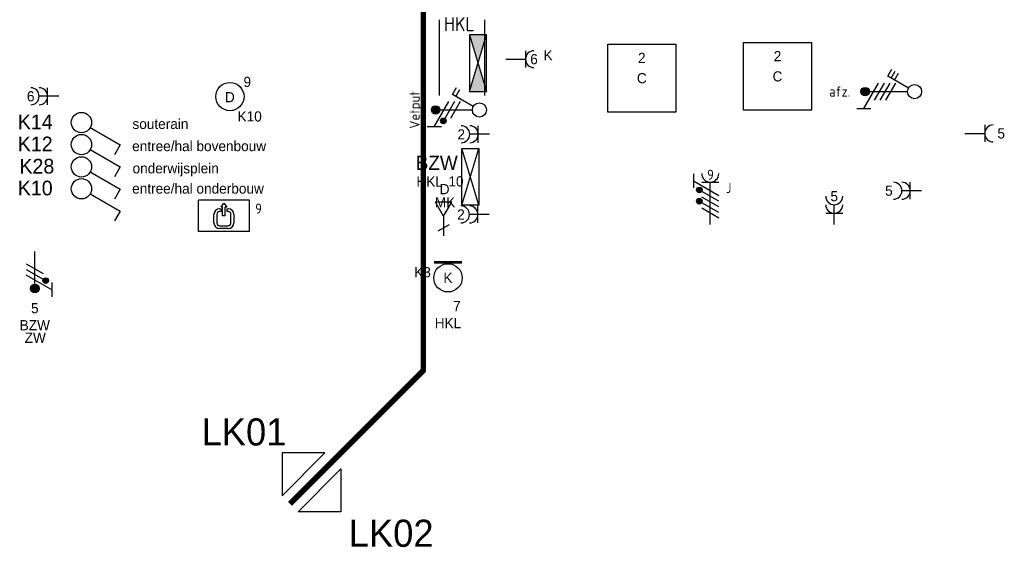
# Model space of a CAD drawing. Header units: millimetres. Extents: x -4918 to 66616, y -2793 to 36146.
# Tile 5 of 25: x 8118 to 16823, y -2793 to 1871. Entities that reach past the tile are written whole.
import ezdxf
from ezdxf.enums import TextEntityAlignment as Align

# ---------------------------------------------------------------- set-up
doc = ezdxf.new("R2010")
doc.units = ezdxf.units.MM
doc.header["$LTSCALE"] = 100
doc.linetypes.add('DIVIDE', pattern=[1.25, 0.5, -0.25, 0, -0.25, 0, -0.25])
for name, color, linetype in [('00-xref-00', 7, 'Continuous'), ('EL6112--', 3, 'Continuous'), ('EL6131--', 3, 'Continuous'), ('EL6211--', 3, 'Continuous'), ('EL6221--', 3, 'Continuous'), ('EL6222--', 3, 'Continuous'), ('EL6311--', 3, 'Continuous'), ('EL6350--', 3, 'Continuous'), ('EM6131--', 1, 'Continuous')]:
    doc.layers.add(name, color=color, linetype=linetype)
doc.styles.add('BURO-018', font='BUROFONT.shx', dxfattribs={"height": 90})
doc.styles.add('BURO-025', font='BUROFONT.shx', dxfattribs={"height": 125})
doc.styles.add('STABICAD-012', font='ISOCP.SHX', dxfattribs={"height": 1.2})
doc.styles.add('STABICAD-018', font='ISOCP.SHX', dxfattribs={"height": 1.8})
doc.styles.add('STABICAD-025', font='ISOCP.SHX', dxfattribs={"height": 2.5})

# ---------------------------------------------------------------- blocks, each defined once
blk = doc.blocks.new('*U60')
at = {"color": 0, "ltscale": 10}
for p, q in [((0, 200, -2730), (669.4, 200, -2730)), ((0, -200, -2730), (669.4, -200, -2730))]:
    blk.add_line(p, q, dxfattribs=at)
at = {"layer": 'EM6131--', "color": 1, "style": 'BURO-018'}
blk.add_attdef('POSNR', text='', height=90, dxfattribs=at).set_placement((0, 0), align=Align.MIDDLE)
blk = doc.blocks.new('E00162')
at = {"color": 0, "linetype": 'Continuous'}
for p, q in [((-4.5, 1), (-4.5, 6.5)), ((4.5, 6.5), (-4.5, 6.5)), ((-0.5, 5.25), (0, 6)), ((-0.25, 5.25), (-0.5, 5.25)), ((-0.25, 3.75), (-0.25, 5.25)), ((0, 6), (0.5, 5.25)), ((0.25, 3.75), (0.25, 5.25)), ((0.5, 5.25), (0.25, 5.25)), ((4.5, 1), (4.5, 6.5)), ((-1.75, 2.5), (-1.75, 4)), ((-1.25, 4), (-1.25, 2.5)), ((-0.75, 5), (-0.5, 5)), ((-0.5, 4.5), (-0.75, 4.5)), ((-0.5, 5), (-0.5, 4.5)), ((0.25, 3.75), (-0.25, 3.75)), ((0.5, 5), (0.5, 4.5)), ((0.5, 5), (0.75, 5)), ((0.75, 4.5), (0.5, 4.5)), ((1.25, 2.5), (1.25, 4)), ((1.75, 4), (1.75, 2.5)), ((-0.75, 2), (0.75, 2)), ((4.5, 1), (-4.5, 1)), ((0.75, 1.5), (-0.75, 1.5))]:
    blk.add_line(p, q, dxfattribs=at)
for centre, radius, start, end in [((-0.75, 4), 1, 90, 180), ((-0.75, 4), 0.5, 90, 180), ((0.75, 4), 1, 0, 90), ((0.75, 4), 0.5, 0, 90), ((-0.75, 2.5), 1, 180, 270), ((-0.75, 2.5), 0.5, 180, 270), ((0.75, 2.5), 0.5, 270, 0), ((0.75, 2.5), 1, 270, 0)]:
    blk.add_arc(centre, radius, start, end, dxfattribs=at)
at = {"color": 0, "linetype": 'Continuous', "style": 'STABICAD-018'}
for tag, p in [('PANEL', (0, 16.17)), ('CIRCUIT', (0, 13.17)), ('SUBCIRCUIT', (4.5, 13.17)), ('LIGHTFIXTURECODE', (0, 9))]:
    blk.add_attdef(tag, text='', height=1.8, dxfattribs=at).set_placement(p, align=Align.MIDDLE)
blk = doc.blocks.new('1114A1')
at = {"color": 0, "linetype": 'Continuous'}
for p, q in [((0.62, 3.33), (2.74, 7)), ((2.74, 7), (3.95, 6.3))]:
    blk.add_line(p, q, dxfattribs=at)
blk.add_circle((0, 2.25), 1.25, dxfattribs=at)
at = {"color": 0, "linetype": 'Continuous', "style": 'BURO-018'}
blk.add_attdef('SWITCHCODE', text='', height=1.8, dxfattribs=at).set_placement((3.36, 9), align=Align.MIDDLE)
at = {"color": 0, "linetype": 'Continuous', "style": 'BURO-018', "flags": 1}
blk.add_attdef('ARTICLECODE', text='', height=1.8, dxfattribs=at).set_placement((0, 0), align=Align.MIDDLE)
blk = doc.blocks.new('111304')
at = {"color": 0, "linetype": 'Continuous'}
for p, q in [((-1.5, 4.5), (1.5, 4.5)), ((0, 1), (0, 4.5))]:
    blk.add_line(p, q, dxfattribs=at)
blk.add_arc((0, 6), 1.5, 180, 0, dxfattribs=at)
at = {"color": 0, "linetype": 'Continuous', "style": 'BURO-018'}
for tag, p in [('PANEL', (0, 11.5)), ('CIRCUIT', (0, 8.5)), ('SUBCIRCUIT', (4.5, 8.5))]:
    blk.add_attdef(tag, text='', height=1.8, dxfattribs=at).set_placement(p, align=Align.MIDDLE)
at = {"color": 0, "linetype": 'Continuous', "style": 'BURO-018', "flags": 1}
for tag, p in [('POWERCODE', (13, 8.5)), ('ARTICLECODE', (0, 0))]:
    blk.add_attdef(tag, text='', height=1.8, dxfattribs=at).set_placement(p, align=Align.MIDDLE)
blk = doc.blocks.new('E00078')
at = {"color": 0, "linetype": 'Continuous'}
for p, q in [((-3, 6.48), (-3, 8.98)), ((-3, 7.73), (1.5, 5.13)), ((0, 7.5), (0, 1)), ((1.5, 4.13), (-1.5, 5.87)), ((1.5, 3.13), (-1.5, 4.87))]:
    blk.add_line(p, q, dxfattribs=at)
at = {"color": 0, "const_width": 0.75}
blk.add_lwpolyline([(-0.38, 7.5, 1), (0.38, 7.5, 1)], format="xyb", close=True, dxfattribs=at)
at = {"color": 0, "linetype": 'Continuous', "const_width": 0.5}
blk.add_lwpolyline([(-2.18, 6.12, 1), (-1.68, 6.12, 1)], format="xyb", close=True, dxfattribs=at)
at = {"color": 0, "linetype": 'Continuous'}
for centre, radius in [((0, 7.5), 0.75), ((-1.93, 6.12), 0.5)]:
    blk.add_circle(centre, radius, dxfattribs=at)
at = {"color": 0, "linetype": 'Continuous', "style": 'BURO-018'}
for tag, p in [('PANEL', (0, 14)), ('CIRCUIT', (0, 11)), ('SUBCIRCUIT', (4.5, 11))]:
    blk.add_attdef(tag, text='', height=1.8, dxfattribs=at).set_placement(p, align=Align.MIDDLE)
at = {"color": 0, "linetype": 'Continuous', "style": 'BURO-018', "flags": 1}
for tag, p in [('POWERCODE', (13, 11)), ('ARTICLECODE', (0, 0))]:
    blk.add_attdef(tag, text='', height=1.8, dxfattribs=at).set_placement(p, align=Align.MIDDLE)
blk = doc.blocks.new('111304A')
at = {"color": 0, "linetype": 'Continuous'}
for p, q in [((0, 1), (0, 4.5)), ((-1.5, 3), (1.5, 3))]:
    blk.add_line(p, q, dxfattribs=at)
for centre in [(0, 6), (0, 4.5)]:
    blk.add_arc(centre, 1.5, 180, 0, dxfattribs=at)
at = {"color": 0, "linetype": 'Continuous', "style": 'BURO-018'}
for tag, p in [('PANEL', (0, 11.5)), ('CIRCUIT', (0, 8.5)), ('SUBCIRCUIT', (4.5, 8.5))]:
    blk.add_attdef(tag, text='', height=1.8, dxfattribs=at).set_placement(p, align=Align.MIDDLE)
at = {"color": 0, "linetype": 'Continuous', "style": 'BURO-018', "flags": 1}
for tag, p in [('POWERCODE', (13, 8.5)), ('ARTICLECODE', (0, 0))]:
    blk.add_attdef(tag, text='', height=1.8, dxfattribs=at).set_placement(p, align=Align.MIDDLE)
blk = doc.blocks.new('*U140')
at = {"color": 0}
for p, q in [((-6, -6), (-6, 6)), ((-6, 6), (6, 6)), ((6, 6), (6, -6)), ((6, -6), (-6, -6))]:
    blk.add_line(p, q, dxfattribs=at)
at = {"color": 0, "linetype": 'Continuous', "style": 'BURO-018'}
for tag, p in [('PANEL', (0, 8)), ('CIRCUIT', (0, 5)), ('SUBCIRCUIT', (4.5, 5)), ('LIGHTFIXTURECODE', (0, 0)), ('SWITCHCODE', (4.5, -3))]:
    blk.add_attdef(tag, text='', height=1.8, dxfattribs=at).set_placement(p, align=Align.MIDDLE)
blk = doc.blocks.new('*U141')
at = {"color": 0}
for p, q in [((-6, -6), (-6, 6)), ((-6, 6), (6, 6)), ((6, 6), (6, -6)), ((6, -6), (-6, -6))]:
    blk.add_line(p, q, dxfattribs=at)
at = {"color": 0, "linetype": 'Continuous', "style": 'BURO-018'}
for tag, p in [('PANEL', (0, 8)), ('CIRCUIT', (0, 5)), ('SUBCIRCUIT', (4.5, 5)), ('LIGHTFIXTURECODE', (0, 0)), ('SWITCHCODE', (4.5, -3))]:
    blk.add_attdef(tag, text='', height=1.8, dxfattribs=at).set_placement(p, align=Align.MIDDLE)
blk = doc.blocks.new('1116A4')
at = {"color": 0, "linetype": 'Continuous'}
for p, q in [((-5, 1), (5, 4)), ((-5, 4), (5, 1)), ((-5, 4), (5, 4)), ((-5, 1), (-5, 4)), ((5, 4), (5, 1)), ((5, 1), (-5, 1))]:
    blk.add_line(p, q, dxfattribs=at)
at = {"color": 0, "linetype": 'Continuous', "style": 'BURO-018'}
for tag, p in [('PANEL', (0, 15)), ('CIRCUIT', (0, 9)), ('SUBCIRCUIT', (4.5, 9)), ('PANELNAME', (0, 6))]:
    blk.add_attdef(tag, text='', height=1.8, dxfattribs=at).set_placement(p, align=Align.MIDDLE)
at = {"color": 0, "linetype": 'Continuous', "style": 'BURO-018', "flags": 1}
blk.add_attdef('ARTICLECODE', text='', height=1.8, dxfattribs=at).set_placement((0, 0), align=Align.MIDDLE)
at = {"layer": '00-xref-00', "color": 1, "style": 'STABICAD-012'}
blk.add_attdef('CASCADINGPANEL', text='', height=90, rotation=270, dxfattribs=at).set_placement((247.21, 18.65), align=Align.MIDDLE_CENTER)
blk = doc.blocks.new('E00172')
at = {"color": 0, "linetype": 'Continuous', "const_width": 0.5}
blk.add_lwpolyline([(-2.5, 0.75), (2.5, 0.75)], dxfattribs=at)
at = {"color": 0, "linetype": 'Continuous'}
blk.add_circle((0, 3.5), 2.5, dxfattribs=at)
at = {"color": 0, "linetype": 'Continuous', "style": 'BURO-018'}
for tag, p in [('PANEL', (0, 11.5)), ('CIRCUIT', (0, 8.5)), ('SUBCIRCUIT', (4.5, 8.5)), ('LIGHTFIXTURECODE', (0, 3.5)), ('SWITCHCODE', (4.5, 2.5))]:
    blk.add_attdef(tag, text='', height=1.8, dxfattribs=at).set_placement(p, align=Align.MIDDLE)
blk = doc.blocks.new('1115B3')
at = {"color": 0, "linetype": 'Continuous'}
blk.add_circle((0, 3.5), 2.5, dxfattribs=at)
at = {"color": 0, "linetype": 'Continuous', "style": 'BURO-018'}
for tag, p in [('PANEL', (0, 11.5)), ('CIRCUIT', (0, 8.5)), ('SUBCIRCUIT', (4.5, 8.5)), ('LIGHTFIXTURECODE', (0, 3.5)), ('SWITCHCODE', (4.5, 2.5))]:
    blk.add_attdef(tag, text='', height=1.8, dxfattribs=at).set_placement(p, align=Align.MIDDLE)
blk = doc.blocks.new('1116A4B')
at = {"color": 0, "linetype": 'Continuous'}
for p, q in [((-5, 4), (-5, 1)), ((5, 4), (-5, 4)), ((-5, 4), (5, 1)), ((5, 4), (-5, 1)), ((5, 1), (5, 4)), ((-5, 1), (5, 1))]:
    blk.add_line(p, q, dxfattribs=at)
for points in [[(-5, 4), (0, 2.5), (-5, 1)], [(5, 4), (0, 2.5), (5, 1)]]:
    blk.add_solid(points, dxfattribs=at)
at = {"color": 0, "linetype": 'Continuous', "style": 'STABICAD-018'}
for tag, p in [('PANEL', (0, 15)), ('CIRCUIT', (0, 9)), ('SUBCIRCUIT', (4.5, 9)), ('PANELNAME', (0, 6)), ('ARTICLECODE', (0, 0))]:
    blk.add_attdef(tag, text='', height=1.8, dxfattribs=at).set_placement(p, align=Align.MIDDLE)
blk.add_attdef('CASCADINGPANEL', (0, 0), '', height=1.8, dxfattribs=at)
blk = doc.blocks.new('E00079A')
at = {"color": 0, "linetype": 'Continuous'}
for p, q in [((-3, 8.98), (-3, 11.48)), ((-3, 10.23), (1.5, 7.63)), ((0, 10), (0, 3.5)), ((1.5, 6.63), (-1.5, 8.37)), ((1.5, 5.63), (-1.5, 7.37)), ((0.62, 3.33), (2.74, 7)), ((2.74, 7), (3.95, 6.3)), ((2.39, 6.39), (3.6, 5.69))]:
    blk.add_line(p, q, dxfattribs=at)
blk.add_lwpolyline([(-0.38, 10, 0.75, 0.75, 1), (0.38, 10, 0.75, 0.75, 1)], format="xyseb", close=True, dxfattribs=at)
at = {"color": 0, "linetype": 'Continuous', "const_width": 0.5}
blk.add_lwpolyline([(-2.18, 8.62, 1), (-1.68, 8.62, 1)], format="xyb", close=True, dxfattribs=at)
at = {"color": 0, "linetype": 'Continuous'}
for centre, radius in [((0, 10), 0.75), ((-1.93, 8.62), 0.5), ((0, 2.25), 1.25)]:
    blk.add_circle(centre, radius, dxfattribs=at)
at = {"color": 0, "linetype": 'Continuous', "style": 'STABICAD-018'}
for tag, p in [('PANEL', (0, 16.5)), ('CIRCUIT', (0, 13.5)), ('SUBCIRCUIT', (4.5, 13.5)), ('ARTICLECODE', (0, 0))]:
    blk.add_attdef(tag, text='', height=1.8, dxfattribs=at).set_placement(p, align=Align.MIDDLE)
blk.add_attdef('SWITCHCODE', (0, 13.5), '', height=1.8, dxfattribs=at)
at = {"color": 0, "linetype": 'Continuous', "style": 'STABICAD-018', "flags": 1}
blk.add_attdef('POWERCODE', text='', height=1.8, dxfattribs=at).set_placement((13, 13.5), align=Align.MIDDLE)
blk = doc.blocks.new('E00081A')
at = {"color": 0, "linetype": 'Continuous'}
for p, q in [((-3, 12.48), (-3, 9.98)), ((-3, 11.23), (1.5, 8.63)), ((1.5, 7.63), (-1.5, 9.37)), ((0, 10.25), (0, 3.5)), ((1.5, 6.63), (-1.5, 8.37)), ((1.5, 5.63), (-1.5, 7.37)), ((0.62, 3.33), (2.74, 7)), ((2.74, 7), (3.95, 6.3)), ((2.04, 5.79), (3.25, 5.09)), ((2.39, 6.39), (3.6, 5.69))]:
    blk.add_line(p, q, dxfattribs=at)
blk.add_lwpolyline([(-0.38, 11, 0.75, 0.75, 1), (0.38, 11, 0.75, 0.75, 1)], format="xyseb", close=True, dxfattribs=at)
for centre, radius in [((0, 11), 0.75), ((0, 2.25), 1.25)]:
    blk.add_circle(centre, radius, dxfattribs=at)
at = {"color": 0, "linetype": 'Continuous', "style": 'STABICAD-018'}
for tag, p in [('PANEL', (0, 17.5)), ('CIRCUIT', (0, 14.5)), ('SUBCIRCUIT', (4.5, 14.5)), ('ARTICLECODE', (0, 0))]:
    blk.add_attdef(tag, text='', height=1.8, dxfattribs=at).set_placement(p, align=Align.MIDDLE)
blk.add_attdef('SWITCHCODE', (0, 14.5), '', height=1.8, dxfattribs=at)
at = {"color": 0, "linetype": 'Continuous', "style": 'STABICAD-018', "flags": 1}
blk.add_attdef('POWERCODE', text='', height=1.8, dxfattribs=at).set_placement((13, 14.5), align=Align.MIDDLE)
blk = doc.blocks.new('E00418')
at = {"color": 0, "linetype": 'Continuous'}
for p, q in [((-3, 9.98), (-3, 7.48)), ((-3, 8.73), (1.5, 6.13)), ((-1.5, 8.5), (1.5, 8.5)), ((0, 1), (0, 8.5)), ((1.5, 5.13), (-1.5, 6.87)), ((1.5, 4.13), (-1.5, 5.87)), ((1.5, 3.13), (-1.5, 4.87)), ((1.5, 2.13), (-1.5, 3.87))]:
    blk.add_line(p, q, dxfattribs=at)
at = {"color": 0, "linetype": 'Continuous', "const_width": 0.5}
for points in [[(-1.68, 7.12, 1), (-2.18, 7.12, 1)], [(-1.68, 5.12, 1), (-2.18, 5.12, 1)]]:
    blk.add_lwpolyline(points, format="xyb", close=True, dxfattribs=at)
at = {"color": 0, "linetype": 'Continuous'}
for centre in [(-1.93, 7.12), (-1.93, 5.12)]:
    blk.add_circle(centre, 0.5, dxfattribs=at)
blk.add_arc((0, 10), 1.5, 180, 0, dxfattribs=at)
at = {"color": 0, "linetype": 'Continuous', "style": 'STABICAD-018'}
for tag, p in [('PANEL', (0, 15)), ('CIRCUIT', (0, 12)), ('SUBCIRCUIT', (4.5, 12)), ('ARTICLECODE', (0, 0))]:
    blk.add_attdef(tag, text='', height=1.8, dxfattribs=at).set_placement(p, align=Align.MIDDLE)
at = {"color": 0, "linetype": 'Continuous', "style": 'STABICAD-018', "flags": 1}
blk.add_attdef('POWERCODE', text='', height=1.8, dxfattribs=at).set_placement((13, 12), align=Align.MIDDLE)

msp = doc.modelspace()

# ---------------------------------------------------------------- linework, layer by layer
at = {"color": 0, "linetype": 'Continuous'}
for p, q in [((11937.8, 259.1), (11793.4, 259.1)), ((11865.6, 134.1), (11793.4, 259.1)), ((11865.6, 134.1), (11937.8, 259.1)), ((11865.6, 134.1), (11865.6, -40.9)), ((11915.6, 59.1), (11815.6, 1.3))]:
    msp.add_line(p, q, dxfattribs=at)
at = {"layer": 'EL6311--', "color": 160, "linetype": 'DIVIDE', "lineweight": 100, "ltscale": 25}
msp.add_lwpolyline([(11843.3, 34760.5, 50, 50, 0), (10840.4, 35763.3, 50, 50, 0), (11843.3, 34760.5, 50, 50, 0), (11843.3, 19660.1, 50, 50, 0), (11998.3, 19660.1, 50, 50, 0), (11998.3, 11985, 50, 50, 0), (16468.3, 11985, 50, 50, 0), (16468.3, 10547.3, 50, 50, 0), (12879.8, 10547.3, 50, 50, 0), (12879.8, 7563.4, 50, 50, 0), (11686.7, 7563.4, 50, 50, 0), (11686.7, -1230.2, 50, 50, 0), (10508.6, -2408.3, 50, 50, 0)], format="xyseb", dxfattribs=at)
at = {"layer": 'EL6311--', "color": 7, "lineweight": 30}
for points in [[(10437.9, -2337.6), (10816.9, -1958.6), (10437.9, -1958.6), (10437.9, -2337.6)], [(10579.4, -2479), (10958.4, -2100), (10958.4, -2479), (10579.4, -2479)]]:
    msp.add_lwpolyline(points, dxfattribs=at)

# ---------------------------------------------------------------- block references
at = {"layer": 'EL6112--', "color": 6, "linetype": 'Continuous'}
ref = msp.add_blockref('1116A4', (12228.3, 482.7), dxfattribs=dict(at, xscale=50.00000000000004, yscale=50.00000000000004, zscale=50.00000000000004, rotation=90.00000000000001))
ref.add_attrib('CIRCUIT', '10', dxfattribs={"layer": '0', "color": 1, "linetype": 'Continuous', "height": 90, "style": 'BURO-018'}).set_placement((11975.4, 442), align=Align.MIDDLE)
ref.add_attrib('PANEL', 'HKL', dxfattribs={"layer": '0', "color": 1, "linetype": 'Continuous', "height": 90, "style": 'BURO-018'}).set_placement((11742.7, 439.9), align=Align.MIDDLE)
ref.add_attrib('PANELNAME', 'BZW', dxfattribs={"layer": '0', "color": 6, "linetype": 'Continuous', "height": 125, "style": 'BURO-025'}).set_placement((11805, 606), align=Align.MIDDLE)
at = {"layer": 'EL6131--', "color": 7, "rotation": 90}
msp.add_blockref('*U60', (12029.7, 1201.4, 2730), dxfattribs=at)
at = {"layer": 'EL6211--', "linetype": 'Continuous'}
ref = msp.add_blockref('1116A4B', (12295, 1485.9), dxfattribs=dict(at, xscale=50, yscale=50, zscale=50, rotation=90.00000000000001))
ref.add_attrib('PANELNAME', 'HKL', dxfattribs={"layer": '0', "color": 2, "linetype": 'Continuous', "height": 125, "style": 'STABICAD-025'}).set_placement((12004.6, 1831.5), align=Align.MIDDLE)
at = {"layer": 'EL6221--', "linetype": 'Continuous'}
ref = msp.add_blockref('E00081A', (16142.7, 1235.3), dxfattribs=dict(at, xscale=50, yscale=50, zscale=50, rotation=90.00000000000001))
ref.add_attrib('POWERCODE', 'afz.', dxfattribs={"layer": '0', "color": 1, "linetype": 'Continuous', "height": 90, "style": 'STABICAD-018'}).set_placement((15368.8, 1236.1), align=Align.MIDDLE)
at = {"layer": 'EL6222--', "linetype": 'Continuous'}
ref = msp.add_blockref('111304', (12365, 1522), dxfattribs=dict(at, xscale=50, yscale=50, zscale=50, rotation=270))
ref.add_attrib('CIRCUIT', '6', dxfattribs={"layer": '0', "color": 1, "linetype": 'Continuous', "height": 90, "style": 'BURO-018'}).set_placement((12665, 1522), align=Align.MIDDLE)
ref.add_attrib('POWERCODE', 'K', dxfattribs={"layer": '0', "color": 1, "linetype": 'Continuous', "height": 90, "style": 'BURO-018'}).set_placement((12790, 1556.5), align=Align.MIDDLE)
at = {"layer": 'EL6222--', "color": 4, "linetype": 'Continuous'}
ref = msp.add_blockref('111304A', (8515, 1193.7), dxfattribs=dict(at, xscale=50.00000000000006, yscale=50.00000000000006, zscale=50.00000000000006, rotation=90.00000000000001))
ref.add_attrib('CIRCUIT', '6', dxfattribs={"layer": '0', "color": 1, "linetype": 'Continuous', "height": 90, "style": 'BURO-018'}).set_placement((8215, 1193.7), align=Align.MIDDLE)
at = {"layer": 'EL6222--', "linetype": 'Continuous'}
ref = msp.add_blockref('E00079A', (12295, 1073.2), dxfattribs=dict(at, xscale=50, yscale=50, zscale=50, rotation=90.00000000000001))
ref.add_attrib('POWERCODE', 'Vetput', dxfattribs={"layer": '0', "color": 1, "linetype": 'Continuous', "height": 90, "rotation": 90, "style": 'STABICAD-018'}).set_placement((11622.6, 1073.2), align=Align.MIDDLE)
at = {"layer": 'EL6222--', "color": 4, "linetype": 'Continuous'}
ref = msp.add_blockref('111304A', (12321.4, 857.9), dxfattribs=dict(at, xscale=50.00000000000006, yscale=50.00000000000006, zscale=50.00000000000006, rotation=90.00000000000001))
ref.add_attrib('CIRCUIT', '2', dxfattribs={"layer": '0', "color": 1, "linetype": 'Continuous', "height": 90, "style": 'BURO-018'}).set_placement((12021.4, 857.9), align=Align.MIDDLE)
at = {"layer": 'EL6222--', "color": 3, "linetype": 'Continuous'}
ref = msp.add_blockref('111304', (16425, 865.1), dxfattribs=dict(at, xscale=50, yscale=50, zscale=50, rotation=270))
ref.add_attrib('CIRCUIT', '5', dxfattribs={"layer": '0', "color": 1, "linetype": 'Continuous', "height": 90, "style": 'BURO-018'}).set_placement((16795.9, 865.1), align=Align.MIDDLE)
at = {"layer": 'EL6222--', "linetype": 'Continuous'}
ref = msp.add_blockref('E00418', (14224, 10), dxfattribs=dict(at, xscale=50, yscale=50, zscale=50))
ref.add_attrib('CIRCUIT', '9', dxfattribs={"layer": '0', "color": 1, "linetype": 'Continuous', "height": 90, "style": 'STABICAD-018'}).set_placement((14225.5, 500), align=Align.MIDDLE)
ref.add_attrib('POWERCODE', 'J', dxfattribs={"layer": '0', "color": 1, "linetype": 'Continuous', "height": 90, "style": 'STABICAD-018'}).set_placement((14386.3, 383.6), align=Align.MIDDLE)
at = {"layer": 'EL6222--', "color": 3, "linetype": 'Continuous'}
ref = msp.add_blockref('111304A', (15319.7, 10), dxfattribs=dict(at, xscale=50, yscale=50, zscale=50))
ref.add_attrib('CIRCUIT', '5', dxfattribs={"layer": '0', "color": 1, "linetype": 'Continuous', "height": 90, "style": 'BURO-018'}).set_placement((15319.7, 310), align=Align.MIDDLE)
ref = msp.add_blockref('111304A', (16142.5, 359), dxfattribs=dict(at, xscale=50.00000000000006, yscale=50.00000000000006, zscale=50.00000000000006, rotation=90.00000000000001))
ref.add_attrib('CIRCUIT', '5', dxfattribs={"layer": '0', "color": 1, "linetype": 'Continuous', "height": 90, "style": 'BURO-018'}).set_placement((15802.9, 359), align=Align.MIDDLE)
at = {"layer": 'EL6222--', "color": 6, "linetype": 'Continuous'}
ref = msp.add_blockref('111304A', (12319.5, 149.5), dxfattribs=dict(at, xscale=50.00000000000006, yscale=50.00000000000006, zscale=50.00000000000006, rotation=90.00000000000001))
ref.add_attrib('CIRCUIT', '2', dxfattribs={"layer": '0', "color": 1, "linetype": 'Continuous', "height": 90, "style": 'BURO-018'}).set_placement((12019.5, 149.5), align=Align.MIDDLE)
ref = msp.add_blockref('E00078', (8251.5, -129.5), dxfattribs=dict(at, xscale=50, yscale=50, zscale=50, rotation=179.99866597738))
ref.add_attrib('CIRCUIT', '5', dxfattribs={"layer": '0', "color": 1, "linetype": 'Continuous', "height": 90, "style": 'BURO-018'}).set_placement((8251.5, -679.5), align=Align.MIDDLE)
ref.add_attrib('PANEL', 'BZW', dxfattribs={"layer": '0', "color": 210, "linetype": 'Continuous', "height": 90, "style": 'BURO-018'}).set_placement((8251.4, -829.5), align=Align.MIDDLE)
ref.add_attrib('POWERCODE', 'ZW', dxfattribs={"layer": '0', "color": 1, "linetype": 'Continuous', "height": 90, "style": 'BURO-018'}).set_placement((8255.5, -940.5), align=Align.MIDDLE)
at = {"layer": 'EL6311--', "linetype": 'Continuous'}
ref = msp.add_blockref('*U141', (14818.3, 1369.8), dxfattribs=dict(at, xscale=50, yscale=50, zscale=50))
ref.add_attrib('CIRCUIT', '2', dxfattribs={"layer": '0', "color": 1, "linetype": 'Continuous', "height": 90, "style": 'BURO-018'}).set_placement((14818.3, 1549.3), align=Align.MIDDLE)
ref.add_attrib('LIGHTFIXTURECODE', 'C', dxfattribs={"layer": '0', "color": 1, "linetype": 'Continuous', "height": 90, "style": 'BURO-018'}).set_placement((14818.3, 1369.8), align=Align.MIDDLE)
ref = msp.add_blockref('*U140', (13618.3, 1354), dxfattribs=dict(at, xscale=50, yscale=50, zscale=50))
ref.add_attrib('CIRCUIT', '2', dxfattribs={"layer": '0', "color": 1, "linetype": 'Continuous', "height": 90, "style": 'BURO-018'}).set_placement((13618.3, 1533.5), align=Align.MIDDLE)
ref.add_attrib('LIGHTFIXTURECODE', 'C', dxfattribs={"layer": '0', "color": 1, "linetype": 'Continuous', "height": 90, "style": 'BURO-018'}).set_placement((13618.3, 1354), align=Align.MIDDLE)
at = {"layer": 'EL6311--', "color": 4, "linetype": 'Continuous'}
ref = msp.add_blockref('1115B3', (9976.1, 1016.1), dxfattribs=dict(at, xscale=50, yscale=50, zscale=50))
ref.add_attrib('CIRCUIT', '9', dxfattribs={"layer": '0', "color": 1, "linetype": 'Continuous', "height": 90, "style": 'BURO-018'}).set_placement((10130.1, 1321.1), align=Align.MIDDLE)
ref.add_attrib('LIGHTFIXTURECODE', 'D', dxfattribs={"layer": '0', "color": 1, "linetype": 'Continuous', "height": 90, "style": 'BURO-018'}).set_placement((9976.1, 1186.1), align=Align.MIDDLE)
ref.add_attrib('SWITCHCODE', 'K10', dxfattribs={"layer": '0', "color": 1, "linetype": 'Continuous', "height": 90, "style": 'BURO-018'}).set_placement((10151.1, 1016.1), align=Align.MIDDLE)
at = {"layer": 'EL6311--', "linetype": 'Continuous'}
ref = msp.add_blockref('1114A1', (8501.9, 961.2), dxfattribs=dict(at, xscale=72, yscale=72, zscale=72, rotation=270))
ref.add_attrib('SWITCHCODE', 'K14', dxfattribs={"layer": '0', "color": 1, "linetype": 'Continuous', "height": 129.6, "style": 'BURO-018'}).set_placement((8255.2, 968), align=Align.MIDDLE)
ref = msp.add_blockref('1114A1', (8501.9, 766.9), dxfattribs=dict(at, xscale=72, yscale=72, zscale=72, rotation=270))
ref.add_attrib('SWITCHCODE', 'K12', dxfattribs={"layer": '0', "color": 1, "linetype": 'Continuous', "height": 129.6, "style": 'BURO-018'}).set_placement((8255.2, 773.8), align=Align.MIDDLE)
ref = msp.add_blockref('1114A1', (8501.9, 569.3), dxfattribs=dict(at, xscale=72, yscale=72, zscale=72, rotation=270))
ref.add_attrib('SWITCHCODE', 'K28', dxfattribs={"layer": '0', "color": 1, "linetype": 'Continuous', "height": 129.6, "style": 'BURO-018'}).set_placement((8269.6, 576.1), align=Align.MIDDLE)
ref = msp.add_blockref('1114A1', (8501.9, 376.4), dxfattribs=dict(at, xscale=72, yscale=72, zscale=72, rotation=270))
ref.add_attrib('SWITCHCODE', 'K10', dxfattribs={"layer": '0', "color": 1, "linetype": 'Continuous', "height": 129.6, "style": 'BURO-018'}).set_placement((8255.2, 383.2), align=Align.MIDDLE)
at = {"layer": 'EL6311--', "color": 200, "linetype": 'Continuous'}
ref = msp.add_blockref('E00172', (11904.6, -236), dxfattribs=dict(at, xscale=50, yscale=50, zscale=50, rotation=180))
ref.add_attrib('CIRCUIT', '7', dxfattribs={"layer": '0', "color": 1, "linetype": 'Continuous', "height": 90, "style": 'BURO-018'}).set_placement((11983, -661), align=Align.MIDDLE)
ref.add_attrib('LIGHTFIXTURECODE', 'K', dxfattribs={"layer": '0', "color": 1, "linetype": 'Continuous', "height": 90, "style": 'BURO-018'}).set_placement((11904.6, -411), align=Align.MIDDLE)
ref.add_attrib('PANEL', 'HKL', dxfattribs={"layer": '0', "color": 1, "linetype": 'Continuous', "height": 90, "style": 'BURO-018'}).set_placement((11904.6, -811), align=Align.MIDDLE)
ref.add_attrib('SWITCHCODE', 'K3', dxfattribs={"layer": '0', "color": 1, "linetype": 'Continuous', "height": 90, "style": 'BURO-018'}).set_placement((11679.6, -361), align=Align.MIDDLE)
at = {"layer": 'EL6350--', "linetype": 'Continuous'}
ref = msp.add_blockref('E00162', (9923.3, -50), dxfattribs=dict(at, xscale=50, yscale=50, zscale=50))
ref.add_attrib('CIRCUIT', '9', dxfattribs={"layer": '0', "color": 1, "linetype": 'Continuous', "height": 90, "style": 'STABICAD-018'}).set_placement((10229.5, 200.5), align=Align.MIDDLE)

# ---------------------------------------------------------------- texts
at = {"color": 7, "style": 'BURO-018', "text_generation_flag": 4}
msp.add_attdef('D', text='', height=90, dxfattribs=at).set_placement((11874.8, 373.3), align=Align.MIDDLE)
at = {"layer": 'EL6311--', "color": 1, "style": 'BURO-018'}
for s, p in [('souterain', (9114.8, 904.8)), ('entree/hal bovenbouw', (9112.3, 708.8)), ('onderwijsplein', (9115.8, 512.4)), ('entree/hal onderbouw', (9112.3, 333.6)), ('MK', (11788.8, 212))]:
    msp.add_text(s, height=90, dxfattribs=at).set_placement(p)
at = {"layer": 'EL6311--', "color": 7, "lineweight": 30, "char_height": 240, "attachment_point": 1, "style": 'BURO-018'}
for s, insert in [('LK01', (9726.3, -1652.7)), ('LK02', (11027.7, -2548.4))]:
    msp.add_mtext_dynamic_manual_height_columns(s, width=1208.327, gutter_width=450, heights=[0], dxfattribs=dict(at, insert=insert))

doc.saveas('drawing.dxf')
